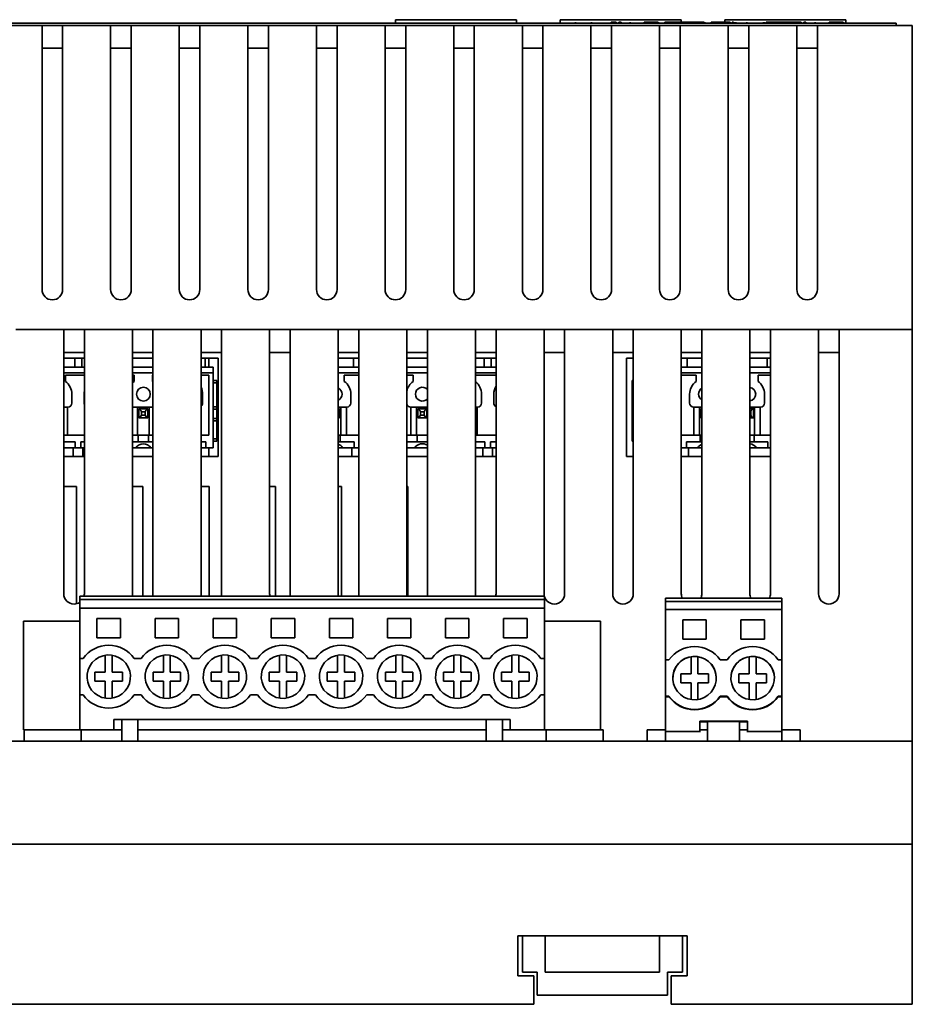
# Paper-space layout 'Blatt1' of a CAD drawing. Header units: millimetres. Extents: x 3 to 412, y 35 to 274.
# Tile 6 of 8: x 68 to 146, y 188 to 274. Entities that reach past the tile are written whole.
import ezdxf

# ---------------------------------------------------------------- set-up
doc = ezdxf.new("R2010")
doc.units = ezdxf.units.MM

psp = doc.layouts.new('Blatt1')

# ---------------------------------------------------------------- linework, layer by layer
at = {"color": 7, "linetype": 'Continuous', "lineweight": 35}
for p, q in [((44.558, 273.928), (144.458, 273.928)), ((100.658, 274.228), (100.658, 273.928)), ((100.658, 274.228), (111.258, 274.228)), ((111.258, 274.228), (111.258, 273.928)), ((115.058, 274.228), (115.058, 273.928)), ((115.058, 274.228), (125.658, 274.228)), ((116.413, 274.006), (116.413, 273.928)), ((117.798, 273.998), (117.798, 273.928)), ((119.523, 273.998), (119.523, 273.928)), ((119.523, 273.998), (119.955, 273.998)), ((119.955, 273.998), (119.955, 273.928)), ((120.208, 274.006), (120.208, 273.928)), ((120.385, 273.998), (120.385, 273.928)), ((121.199, 273.998), (121.199, 273.928)), ((122.407, 273.998), (122.407, 273.928)), ((122.407, 273.998), (123.357, 273.998)), ((123.357, 273.998), (123.357, 273.928)), ((123.357, 273.998), (123.638, 273.998)), ((123.638, 273.998), (123.638, 273.928)), ((123.671, 273.928), (123.671, 274.006)), ((124.232, 273.998), (124.232, 273.928)), ((124.232, 273.998), (125.242, 273.998)), ((125.242, 273.998), (125.242, 273.928)), ((125.242, 273.998), (125.575, 273.998)), ((125.575, 273.998), (125.575, 273.928)), ((125.658, 274.228), (125.658, 273.998)), ((126.254, 273.998), (126.254, 273.928)), ((126.254, 273.998), (126.36, 273.998)), ((126.381, 273.998), (126.381, 273.928)), ((126.381, 273.998), (127.391, 273.998)), ((127.391, 273.998), (127.391, 273.928)), ((127.391, 273.998), (127.658, 273.998)), ((127.658, 273.998), (127.658, 273.928)), ((127.704, 273.928), (127.704, 274.006)), ((128.273, 273.998), (128.273, 273.928)), ((128.273, 273.998), (129.283, 273.998)), ((129.283, 273.998), (129.283, 273.928)), ((129.283, 273.998), (129.739, 273.998)), ((129.458, 274.228), (129.458, 273.998)), ((129.458, 274.228), (140.058, 274.228)), ((129.739, 273.998), (129.813, 273.998)), ((129.739, 273.998), (129.739, 273.928)), ((129.813, 273.998), (129.813, 273.928)), ((129.813, 273.998), (129.939, 273.998)), ((129.939, 273.998), (129.939, 273.928)), ((130.12, 273.998), (130.12, 273.928)), ((130.12, 273.998), (130.226, 273.998)), ((130.295, 274.006), (130.295, 273.928)), ((130.425, 273.998), (130.425, 273.928)), ((131.399, 273.998), (131.399, 273.928)), ((132.843, 273.998), (132.843, 273.928)), ((132.866, 273.998), (132.866, 273.928)), ((132.893, 273.998), (132.893, 273.928)), ((133.067, 273.998), (133.067, 273.928)), ((133.067, 273.998), (135.759, 273.998)), ((135.759, 273.998), (135.759, 273.928)), ((135.759, 273.998), (135.868, 273.998)), ((135.868, 273.998), (135.868, 273.928)), ((135.868, 273.998), (136.018, 273.998)), ((136.018, 273.998), (136.018, 273.928)), ((136.018, 273.998), (136.125, 273.998)), ((136.125, 273.998), (136.125, 273.928)), ((136.375, 274.006), (136.375, 273.928)), ((136.553, 273.998), (136.553, 273.928)), ((137.367, 273.998), (137.367, 273.928)), ((138.574, 273.998), (138.574, 273.928)), ((138.574, 273.998), (139.524, 273.998)), ((139.524, 273.998), (139.524, 273.928)), ((139.524, 273.998), (139.806, 273.998)), ((139.806, 273.998), (139.806, 273.928)), ((139.838, 273.928), (139.838, 274.006)), ((140.058, 274.228), (140.058, 273.928)), ((144.458, 273.928), (144.458, 273.728)), ((65.558, 273.728), (69.758, 273.728)), ((69.758, 273.728), (69.758, 250.628)), ((71.558, 273.728), (69.758, 273.728)), ((71.558, 250.628), (71.558, 273.728)), ((71.558, 273.728), (75.758, 273.728)), ((75.758, 273.728), (75.758, 250.628)), ((77.558, 273.728), (75.758, 273.728)), ((77.558, 250.628), (77.558, 273.728)), ((77.558, 273.728), (81.758, 273.728)), ((81.758, 273.728), (81.758, 250.628)), ((83.558, 273.728), (81.758, 273.728)), ((83.558, 250.628), (83.558, 273.728)), ((83.558, 273.728), (87.758, 273.728)), ((87.758, 273.728), (87.758, 250.628)), ((89.558, 273.728), (87.758, 273.728)), ((89.558, 250.628), (89.558, 273.728)), ((89.558, 273.728), (93.758, 273.728)), ((93.758, 273.728), (93.758, 250.628)), ((95.558, 273.728), (93.758, 273.728)), ((95.558, 250.628), (95.558, 273.728)), ((95.558, 273.728), (99.758, 273.728)), ((99.758, 273.728), (99.758, 250.628)), ((101.558, 273.728), (99.758, 273.728)), ((101.558, 250.628), (101.558, 273.728)), ((101.558, 273.728), (105.758, 273.728)), ((105.758, 273.728), (105.758, 250.628)), ((107.558, 273.728), (105.758, 273.728)), ((107.558, 250.628), (107.558, 273.728)), ((107.558, 273.728), (111.758, 273.728)), ((111.758, 273.728), (111.758, 250.628)), ((113.558, 273.728), (111.758, 273.728)), ((113.558, 250.628), (113.558, 273.728)), ((113.558, 273.728), (117.758, 273.728)), ((117.758, 273.728), (117.758, 250.628)), ((119.558, 273.728), (117.758, 273.728)), ((119.558, 250.628), (119.558, 273.728)), ((119.558, 273.728), (123.758, 273.728)), ((123.758, 273.728), (123.758, 250.628)), ((125.558, 273.728), (123.758, 273.728)), ((125.558, 250.628), (125.558, 273.728)), ((125.558, 273.728), (129.758, 273.728)), ((129.758, 273.728), (129.758, 250.628)), ((131.558, 273.728), (129.758, 273.728)), ((131.558, 250.628), (131.558, 273.728)), ((131.558, 273.728), (135.758, 273.728)), ((135.758, 273.728), (135.758, 250.628)), ((137.558, 273.728), (135.758, 273.728)), ((137.558, 250.628), (137.558, 273.728)), ((137.558, 273.728), (145.858, 273.728)), ((145.858, 273.728), (145.858, 247.128)), ((71.558, 271.728), (69.758, 271.728)), ((77.558, 271.728), (75.758, 271.728)), ((83.558, 271.728), (81.758, 271.728)), ((89.558, 271.728), (87.758, 271.728)), ((95.558, 271.728), (93.758, 271.728)), ((101.558, 271.728), (99.758, 271.728)), ((107.558, 271.728), (105.758, 271.728)), ((113.558, 271.728), (111.758, 271.728)), ((119.558, 271.728), (117.758, 271.728)), ((125.558, 271.728), (123.758, 271.728)), ((131.558, 271.728), (129.758, 271.728)), ((137.558, 271.728), (135.758, 271.728)), ((67.458, 247.128), (71.658, 247.128)), ((71.658, 247.128), (71.658, 224.028)), ((73.458, 247.128), (71.658, 247.128)), ((73.458, 224.028), (73.458, 247.128)), ((73.458, 247.128), (77.658, 247.128)), ((77.658, 247.128), (77.658, 224.028)), ((79.458, 247.128), (77.658, 247.128)), ((79.458, 224.028), (79.458, 247.128)), ((79.458, 247.128), (83.658, 247.128)), ((83.658, 247.128), (83.658, 224.028)), ((85.458, 247.128), (83.658, 247.128)), ((85.458, 224.028), (85.458, 247.128)), ((85.458, 247.128), (89.658, 247.128)), ((89.658, 247.128), (89.658, 224.028)), ((91.458, 247.128), (89.658, 247.128)), ((91.458, 224.028), (91.458, 247.128)), ((91.458, 247.128), (95.658, 247.128)), ((95.658, 247.128), (95.658, 224.028)), ((97.458, 247.128), (95.658, 247.128)), ((97.458, 224.028), (97.458, 247.128)), ((97.458, 247.128), (101.658, 247.128)), ((101.658, 247.128), (101.658, 224.028)), ((103.458, 247.128), (101.658, 247.128)), ((103.458, 224.028), (103.458, 247.128)), ((103.458, 247.128), (107.658, 247.128)), ((107.658, 247.128), (107.658, 224.028)), ((109.458, 247.128), (107.658, 247.128)), ((109.458, 224.028), (109.458, 247.128)), ((109.458, 247.128), (113.658, 247.128)), ((113.658, 247.128), (113.658, 224.028)), ((115.458, 247.128), (113.658, 247.128)), ((115.458, 224.028), (115.458, 247.128)), ((115.458, 247.128), (119.658, 247.128)), ((119.658, 247.128), (119.658, 224.028)), ((121.458, 247.128), (119.658, 247.128)), ((121.458, 224.028), (121.458, 247.128)), ((121.458, 247.128), (125.658, 247.128)), ((125.658, 247.128), (125.658, 224.028)), ((127.458, 247.128), (125.658, 247.128)), ((127.458, 224.028), (127.458, 247.128)), ((127.458, 247.128), (131.658, 247.128)), ((131.658, 247.128), (131.658, 224.028)), ((133.458, 247.128), (131.658, 247.128)), ((133.458, 224.028), (133.458, 247.128)), ((133.458, 247.128), (137.658, 247.128)), ((137.658, 247.128), (137.658, 224.028)), ((139.458, 247.128), (137.658, 247.128)), ((139.458, 224.028), (139.458, 247.128)), ((139.458, 247.128), (145.858, 247.128)), ((145.858, 247.128), (145.858, 211.128)), ((73.458, 245.128), (71.658, 245.128)), ((71.658, 244.628), (73.458, 244.628)), ((72.613, 244.628), (72.613, 243.853)), ((73.223, 244.628), (73.223, 243.853)), ((79.458, 245.128), (77.658, 245.128)), ((77.658, 244.628), (79.458, 244.628)), ((85.458, 245.128), (83.658, 245.128)), ((83.658, 244.628), (85.158, 244.628)), ((84.028, 244.628), (84.028, 243.853)), ((84.333, 244.628), (84.333, 243.853)), ((85.158, 244.628), (85.158, 236.028)), ((91.458, 245.128), (89.658, 245.128)), ((97.458, 245.128), (95.658, 245.128)), ((95.658, 244.628), (97.458, 244.628)), ((97.003, 244.628), (97.003, 243.853)), ((103.458, 245.128), (101.658, 245.128)), ((101.658, 244.628), (103.458, 244.628)), ((109.458, 245.128), (107.658, 245.128)), ((107.658, 244.628), (109.458, 244.628)), ((108.433, 244.628), (108.433, 243.853)), ((109.043, 244.628), (109.043, 243.853)), ((115.458, 245.128), (113.658, 245.128)), ((121.458, 245.128), (119.658, 245.128)), ((120.858, 236.028), (120.858, 244.628)), ((120.858, 244.628), (121.458, 244.628)), ((127.458, 245.128), (125.658, 245.128)), ((125.658, 244.628), (127.458, 244.628)), ((126.173, 244.628), (126.173, 243.853)), ((133.458, 245.128), (131.658, 245.128)), ((131.658, 244.628), (133.458, 244.628)), ((133.168, 244.628), (133.168, 243.853)), ((139.458, 245.128), (137.658, 245.128)), ((71.658, 243.853), (73.458, 243.853)), ((77.658, 243.853), (79.458, 243.853)), ((83.658, 243.853), (84.728, 243.853)), ((84.728, 243.353), (84.728, 243.853)), ((95.658, 243.853), (97.458, 243.853)), ((101.658, 243.853), (103.458, 243.853)), ((107.658, 243.853), (109.458, 243.853)), ((125.658, 243.853), (127.458, 243.853)), ((131.658, 243.853), (133.458, 243.853)), ((71.798, 243.153), (73.458, 243.153)), ((71.798, 243.153), (71.798, 242.595)), ((77.658, 243.153), (77.818, 243.153)), ((77.818, 242.595), (77.818, 243.153)), ((79.418, 243.153), (79.458, 243.153)), ((79.418, 243.153), (79.418, 242.595)), ((83.658, 243.153), (84.333, 243.153)), ((84.333, 237.903), (84.333, 243.153)), ((84.728, 236.803), (84.728, 243.353)), ((96.188, 243.153), (97.458, 243.153)), ((96.188, 243.153), (96.188, 242.595)), ((101.658, 243.153), (102.208, 243.153)), ((102.208, 242.595), (102.208, 243.153)), ((107.658, 243.153), (109.458, 243.153)), ((125.658, 243.153), (126.958, 243.153)), ((126.958, 242.595), (126.958, 243.153)), ((132.368, 243.153), (133.458, 243.153)), ((132.368, 243.153), (132.368, 242.595)), ((79.418, 242.595), (79.458, 242.565)), ((84.728, 242.663), (85.028, 242.663)), ((84.728, 242.463), (85.028, 242.463)), ((85.028, 242.463), (85.028, 242.663)), ((85.028, 242.463), (85.028, 240.363)), ((121.458, 242.663), (121.348, 242.663)), ((121.348, 242.463), (121.348, 242.663)), ((121.348, 242.463), (121.348, 240.363)), ((72.368, 241.483), (72.368, 240.703)), ((73.438, 240.703), (73.438, 241.483)), ((83.798, 241.483), (83.798, 240.703)), ((96.758, 241.483), (96.758, 240.703)), ((108.188, 241.483), (108.188, 240.703)), ((109.258, 240.703), (109.258, 241.483)), ((126.388, 240.703), (126.388, 241.483)), ((132.938, 241.483), (132.938, 240.703)), ((72.018, 240.353), (71.658, 240.353)), ((71.998, 240.353), (71.998, 237.903)), ((79.458, 240.353), (77.658, 240.353)), ((78.118, 240.353), (78.118, 237.903)), ((79.118, 237.903), (79.118, 240.353)), ((84.728, 240.363), (85.028, 240.363)), ((85.028, 240.163), (85.028, 240.363)), ((96.408, 240.353), (95.658, 240.353)), ((95.888, 237.903), (95.888, 240.353)), ((96.388, 240.353), (96.388, 237.903)), ((103.458, 240.353), (101.988, 240.353)), ((102.008, 237.903), (102.008, 240.353)), ((102.508, 240.353), (102.508, 237.903)), ((107.838, 240.353), (107.658, 240.353)), ((107.818, 240.353), (107.818, 237.903)), ((121.458, 240.363), (121.348, 240.363)), ((121.348, 240.163), (121.348, 240.363)), ((127.458, 240.353), (126.738, 240.353)), ((126.758, 237.903), (126.758, 240.353)), ((127.258, 240.353), (127.258, 237.903)), ((132.588, 240.353), (131.658, 240.353)), ((132.068, 237.903), (132.068, 240.353)), ((132.568, 240.353), (132.568, 237.903)), ((78.218, 240.196), (78.218, 240.198)), ((78.218, 240.198), (79.008, 240.198)), ((78.218, 239.409), (78.218, 240.196)), ((78.218, 239.408), (78.218, 239.409)), ((78.218, 239.408), (79.008, 239.408)), ((78.452, 239.948), (78.774, 239.948)), ((78.452, 239.658), (78.452, 239.948)), ((78.452, 239.658), (78.774, 239.658)), ((78.774, 239.948), (78.774, 239.658)), ((79.008, 240.196), (79.008, 240.198)), ((79.008, 239.409), (79.008, 240.196)), ((79.008, 239.408), (79.008, 239.409)), ((84.728, 240.163), (85.028, 240.163)), ((84.728, 239.363), (85.028, 239.363)), ((85.028, 240.163), (85.028, 239.363)), ((85.028, 239.163), (85.028, 239.363)), ((95.658, 240.198), (95.778, 240.198)), ((95.658, 239.408), (95.778, 239.408)), ((95.778, 240.196), (95.778, 240.198)), ((95.778, 239.409), (95.778, 240.196)), ((95.778, 239.408), (95.778, 239.409)), ((102.608, 240.196), (102.608, 240.198)), ((102.608, 240.198), (103.398, 240.198)), ((102.608, 239.409), (102.608, 240.196)), ((102.608, 239.408), (102.608, 239.409)), ((102.608, 239.408), (103.398, 239.408)), ((102.842, 239.658), (102.842, 239.948)), ((102.842, 239.948), (103.164, 239.948)), ((102.842, 239.658), (103.164, 239.658)), ((103.164, 239.948), (103.164, 239.658)), ((103.398, 240.196), (103.398, 240.198)), ((103.398, 239.409), (103.398, 240.196)), ((103.398, 239.408), (103.398, 239.409)), ((121.348, 240.163), (121.348, 239.363)), ((121.348, 239.163), (121.348, 239.363)), ((127.358, 240.196), (127.358, 240.198)), ((127.358, 240.198), (127.458, 240.198)), ((127.358, 239.409), (127.358, 240.196)), ((127.358, 239.408), (127.358, 239.409)), ((127.358, 239.408), (127.458, 239.408)), ((131.658, 240.198), (131.958, 240.198)), ((131.658, 239.948), (131.724, 239.948)), ((131.658, 239.658), (131.724, 239.658)), ((131.658, 239.408), (131.958, 239.408)), ((131.724, 239.948), (131.724, 239.658)), ((131.958, 240.196), (131.958, 240.198)), ((131.958, 239.409), (131.958, 240.196)), ((131.958, 239.408), (131.958, 239.409)), ((84.728, 239.163), (85.028, 239.163)), ((85.028, 239.163), (85.028, 237.563)), ((121.458, 239.163), (121.348, 239.163)), ((121.348, 239.163), (121.348, 237.563)), ((71.658, 237.903), (73.458, 237.903)), ((77.658, 237.903), (78.168, 237.903)), ((78.168, 237.903), (78.168, 237.313)), ((79.068, 237.903), (78.168, 237.903)), ((79.068, 237.313), (79.068, 237.903)), ((79.068, 237.903), (79.458, 237.903)), ((83.658, 237.903), (84.333, 237.903)), ((95.838, 237.903), (95.658, 237.903)), ((95.838, 237.313), (95.838, 237.903)), ((95.838, 237.903), (97.458, 237.903)), ((101.658, 237.903), (102.558, 237.903)), ((102.558, 237.903), (102.558, 237.313)), ((103.458, 237.903), (102.558, 237.903)), ((107.658, 237.903), (109.458, 237.903)), ((125.658, 237.903), (127.308, 237.903)), ((127.308, 237.903), (127.308, 237.313)), ((127.458, 237.903), (127.308, 237.903)), ((132.018, 237.903), (131.658, 237.903)), ((132.018, 237.313), (132.018, 237.903)), ((132.018, 237.903), (133.458, 237.903)), ((72.648, 237.313), (71.658, 237.313)), ((71.658, 236.803), (72.648, 236.803)), ((72.471, 236.803), (72.471, 236.028)), ((72.648, 236.803), (72.648, 237.313)), ((72.648, 236.803), (73.148, 236.803)), ((73.148, 236.803), (73.148, 237.313)), ((73.458, 237.313), (73.148, 237.313)), ((73.148, 236.803), (73.458, 236.803)), ((73.336, 236.028), (73.336, 236.803)), ((78.168, 237.313), (77.658, 237.313)), ((77.658, 236.803), (77.961, 236.803)), ((79.276, 236.803), (77.961, 236.803)), ((79.068, 237.313), (78.168, 237.313)), ((79.458, 237.313), (79.068, 237.313)), ((79.276, 236.803), (79.458, 236.803)), ((84.078, 237.313), (83.658, 237.313)), ((83.658, 236.803), (84.078, 236.803)), ((84.078, 236.803), (84.078, 237.313)), ((84.078, 236.803), (84.728, 236.803)), ((84.333, 236.803), (84.333, 236.028)), ((84.728, 237.563), (85.028, 237.563)), ((84.728, 237.363), (85.028, 237.363)), ((85.028, 237.363), (85.028, 237.563)), ((95.838, 237.313), (95.658, 237.313)), ((96.046, 236.803), (95.658, 236.803)), ((97.038, 237.313), (95.838, 237.313)), ((96.046, 236.803), (97.038, 236.803)), ((96.861, 236.803), (96.861, 236.028)), ((97.038, 236.803), (97.038, 237.313)), ((97.038, 236.803), (97.458, 236.803)), ((102.558, 237.313), (101.658, 237.313)), ((101.658, 236.803), (102.351, 236.803)), ((103.458, 236.803), (102.351, 236.803)), ((103.458, 237.313), (102.558, 237.313)), ((108.468, 237.313), (107.658, 237.313)), ((107.658, 236.803), (108.468, 236.803)), ((108.291, 236.803), (108.291, 236.028)), ((108.468, 236.803), (108.468, 237.313)), ((108.468, 236.803), (108.968, 236.803)), ((108.968, 236.803), (108.968, 237.313)), ((109.458, 237.313), (108.968, 237.313)), ((108.968, 236.803), (109.458, 236.803)), ((109.156, 236.028), (109.156, 236.803)), ((121.348, 237.363), (121.348, 237.563)), ((121.458, 237.363), (121.348, 237.363)), ((125.658, 236.803), (126.098, 236.803)), ((126.098, 236.803), (126.098, 237.313)), ((127.308, 237.313), (126.098, 237.313)), ((126.098, 236.803), (127.101, 236.803)), ((126.286, 236.028), (126.286, 236.803)), ((127.458, 236.803), (127.101, 236.803)), ((127.458, 237.313), (127.308, 237.313)), ((132.018, 237.313), (131.658, 237.313)), ((132.226, 236.803), (131.658, 236.803)), ((133.218, 237.313), (132.018, 237.313)), ((132.226, 236.803), (133.218, 236.803)), ((133.218, 236.803), (133.218, 237.313)), ((133.218, 236.803), (133.458, 236.803)), ((73.458, 236.028), (71.658, 236.028)), ((79.458, 236.028), (77.658, 236.028)), ((85.158, 236.028), (83.658, 236.028)), ((97.458, 236.028), (95.658, 236.028)), ((103.458, 236.028), (101.658, 236.028)), ((109.458, 236.028), (107.658, 236.028)), ((121.458, 236.028), (120.858, 236.028)), ((127.458, 236.028), (125.658, 236.028)), ((133.458, 236.028), (131.658, 236.028)), ((71.658, 233.401), (72.758, 233.401)), ((72.758, 233.401), (72.758, 223.15)), ((77.658, 233.401), (78.558, 233.401)), ((78.558, 233.401), (78.558, 223.828)), ((83.658, 233.401), (84.358, 233.401)), ((84.358, 233.401), (84.358, 223.828)), ((89.658, 233.401), (90.158, 233.401)), ((90.158, 233.401), (90.158, 223.828)), ((95.658, 233.401), (95.958, 233.401)), ((95.958, 233.401), (95.958, 223.828)), ((101.658, 233.401), (101.758, 233.401)), ((101.758, 233.401), (101.758, 223.828)), ((113.688, 223.828), (73.048, 223.828)), ((73.048, 223.529), (73.048, 223.828)), ((113.688, 223.529), (73.048, 223.529)), ((73.048, 222.778), (73.048, 223.529)), ((113.688, 223.828), (113.688, 223.529)), ((113.688, 223.529), (113.688, 222.778)), ((134.438, 223.647), (124.278, 223.647)), ((124.278, 223.348), (124.278, 223.647)), ((134.438, 223.348), (124.278, 223.348)), ((124.278, 222.652), (124.278, 223.348)), ((134.438, 223.647), (134.438, 223.348)), ((134.438, 223.348), (134.438, 222.652)), ((113.688, 222.778), (73.048, 222.778)), ((73.048, 222.778), (73.048, 218.378)), ((113.688, 222.778), (113.688, 218.378)), ((134.438, 222.652), (124.278, 222.652)), ((124.278, 222.652), (124.278, 218.259)), ((134.438, 222.652), (134.438, 218.259)), ((68.148, 221.628), (68.148, 212.128)), ((68.148, 221.628), (73.048, 221.628)), ((76.613, 221.878), (74.563, 221.878)), ((74.563, 221.878), (74.563, 220.178)), ((76.613, 220.178), (76.613, 221.878)), ((81.693, 221.878), (79.643, 221.878)), ((79.643, 221.878), (79.643, 220.178)), ((81.693, 220.178), (81.693, 221.878)), ((86.773, 221.878), (84.723, 221.878)), ((84.723, 221.878), (84.723, 220.178)), ((86.773, 220.178), (86.773, 221.878)), ((91.853, 221.878), (89.803, 221.878)), ((89.803, 221.878), (89.803, 220.178)), ((91.853, 220.178), (91.853, 221.878)), ((96.933, 221.878), (94.883, 221.878)), ((94.883, 221.878), (94.883, 220.178)), ((96.933, 220.178), (96.933, 221.878)), ((102.013, 221.878), (99.963, 221.878)), ((99.963, 221.878), (99.963, 220.178)), ((102.013, 220.178), (102.013, 221.878)), ((107.093, 221.878), (105.043, 221.878)), ((105.043, 221.878), (105.043, 220.178)), ((107.093, 220.178), (107.093, 221.878)), ((112.173, 221.878), (110.123, 221.878)), ((110.123, 221.878), (110.123, 220.178)), ((112.173, 220.178), (112.173, 221.878)), ((113.688, 221.628), (118.588, 221.628)), ((118.588, 221.628), (118.588, 212.128)), ((125.793, 221.752), (125.793, 220.052)), ((127.843, 221.752), (125.793, 221.752)), ((127.843, 221.747), (125.793, 221.747)), ((127.843, 220.052), (127.843, 221.752)), ((132.923, 221.752), (130.873, 221.752)), ((130.873, 221.752), (130.873, 220.052)), ((132.923, 221.747), (130.873, 221.747)), ((132.923, 220.052), (132.923, 221.752)), ((74.563, 220.178), (76.613, 220.178)), ((79.643, 220.178), (81.693, 220.178)), ((84.723, 220.178), (86.773, 220.178)), ((89.803, 220.178), (91.853, 220.178)), ((94.883, 220.178), (96.933, 220.178)), ((99.963, 220.178), (102.013, 220.178)), ((105.043, 220.178), (107.093, 220.178)), ((110.123, 220.178), (112.173, 220.178)), ((125.793, 220.052), (127.843, 220.052)), ((130.873, 220.052), (132.923, 220.052)), ((73.048, 218.378), (73.048, 215.178)), ((73.352, 218.378), (73.048, 218.378)), ((75.288, 218.654), (75.288, 217.166)), ((75.888, 217.166), (75.888, 218.654)), ((78.128, 218.378), (77.825, 218.378)), ((78.432, 218.378), (78.128, 218.378)), ((80.368, 218.654), (80.368, 217.166)), ((80.968, 217.166), (80.968, 218.654)), ((83.208, 218.378), (82.905, 218.378)), ((83.512, 218.378), (83.208, 218.378)), ((85.448, 218.654), (85.448, 217.166)), ((86.048, 217.166), (86.048, 218.654)), ((88.288, 218.378), (87.985, 218.378)), ((88.592, 218.378), (88.288, 218.378)), ((90.528, 218.654), (90.528, 217.166)), ((91.128, 217.166), (91.128, 218.654)), ((93.368, 218.378), (93.065, 218.378)), ((93.672, 218.378), (93.368, 218.378)), ((95.608, 218.654), (95.608, 217.166)), ((96.208, 217.166), (96.208, 218.654)), ((98.448, 218.378), (98.145, 218.378)), ((98.752, 218.378), (98.448, 218.378)), ((100.688, 218.654), (100.688, 217.166)), ((101.288, 217.166), (101.288, 218.654)), ((103.528, 218.378), (103.225, 218.378)), ((103.832, 218.378), (103.528, 218.378)), ((105.768, 218.654), (105.768, 217.166)), ((106.368, 217.166), (106.368, 218.654)), ((108.608, 218.378), (108.305, 218.378)), ((108.912, 218.378), (108.608, 218.378)), ((110.848, 218.654), (110.848, 217.166)), ((111.448, 217.166), (111.448, 218.654)), ((113.688, 218.378), (113.385, 218.378)), ((113.688, 218.378), (113.688, 215.178)), ((124.582, 218.259), (124.278, 218.259)), ((124.278, 218.259), (124.278, 215.059)), ((126.518, 218.518), (126.518, 217.031)), ((127.118, 217.031), (127.118, 218.518)), ((129.662, 218.259), (129.055, 218.259)), ((131.598, 218.518), (131.598, 217.031)), ((132.198, 217.031), (132.198, 218.518)), ((134.438, 218.259), (134.135, 218.259)), ((134.438, 218.259), (134.438, 215.059)), ((75.288, 217.166), (74.383, 217.166)), ((74.383, 217.166), (74.383, 216.389)), ((76.794, 217.166), (75.888, 217.166)), ((76.794, 216.389), (76.794, 217.166)), ((80.368, 217.166), (79.463, 217.166)), ((79.463, 217.166), (79.463, 216.389)), ((81.874, 217.166), (80.968, 217.166)), ((81.874, 216.389), (81.874, 217.166)), ((85.448, 217.166), (84.543, 217.166)), ((84.543, 217.166), (84.543, 216.389)), ((86.954, 217.166), (86.048, 217.166)), ((86.954, 216.389), (86.954, 217.166)), ((90.528, 217.166), (89.623, 217.166)), ((89.623, 217.166), (89.623, 216.389)), ((92.034, 217.166), (91.128, 217.166)), ((92.034, 216.389), (92.034, 217.166)), ((95.608, 217.166), (94.703, 217.166)), ((94.703, 217.166), (94.703, 216.389)), ((97.114, 217.166), (96.208, 217.166)), ((97.114, 216.389), (97.114, 217.166)), ((100.688, 217.166), (99.783, 217.166)), ((99.783, 217.166), (99.783, 216.389)), ((102.194, 217.166), (101.288, 217.166)), ((102.194, 216.389), (102.194, 217.166)), ((105.768, 217.166), (104.863, 217.166)), ((104.863, 217.166), (104.863, 216.389)), ((107.274, 217.166), (106.368, 217.166)), ((107.274, 216.389), (107.274, 217.166)), ((110.848, 217.166), (109.943, 217.166)), ((109.943, 217.166), (109.943, 216.389)), ((112.354, 217.166), (111.448, 217.166)), ((112.354, 216.389), (112.354, 217.166)), ((126.518, 217.031), (125.613, 217.031)), ((125.613, 217.031), (125.613, 216.253)), ((126.518, 217.025), (125.613, 217.025)), ((126.518, 217.031), (126.518, 217.025)), ((128.024, 217.031), (127.118, 217.031)), ((127.118, 217.031), (127.118, 217.025)), ((128.024, 217.025), (127.118, 217.025)), ((128.024, 216.253), (128.024, 217.031)), ((131.598, 217.031), (130.693, 217.031)), ((130.693, 217.031), (130.693, 216.253)), ((131.598, 217.025), (130.693, 217.025)), ((131.598, 217.031), (131.598, 217.025)), ((133.104, 217.031), (132.198, 217.031)), ((132.198, 217.031), (132.198, 217.025)), ((133.104, 217.025), (132.198, 217.025)), ((133.104, 216.253), (133.104, 217.031)), ((74.383, 216.389), (75.288, 216.389)), ((75.288, 216.389), (75.288, 214.901)), ((75.888, 214.901), (75.888, 216.389)), ((75.888, 216.389), (76.794, 216.389)), ((79.463, 216.389), (80.368, 216.389)), ((80.368, 216.389), (80.368, 214.901)), ((80.968, 214.901), (80.968, 216.389)), ((80.968, 216.389), (81.874, 216.389)), ((84.543, 216.389), (85.448, 216.389)), ((85.448, 216.389), (85.448, 214.901)), ((86.048, 214.901), (86.048, 216.389)), ((86.048, 216.389), (86.954, 216.389)), ((89.623, 216.389), (90.528, 216.389)), ((90.528, 216.389), (90.528, 214.901)), ((91.128, 214.901), (91.128, 216.389)), ((91.128, 216.389), (92.034, 216.389)), ((94.703, 216.389), (95.608, 216.389)), ((95.608, 216.389), (95.608, 214.901)), ((96.208, 214.901), (96.208, 216.389)), ((96.208, 216.389), (97.114, 216.389)), ((99.783, 216.389), (100.688, 216.389)), ((100.688, 216.389), (100.688, 214.901)), ((101.288, 214.901), (101.288, 216.389)), ((101.288, 216.389), (102.194, 216.389)), ((104.863, 216.389), (105.768, 216.389)), ((105.768, 216.389), (105.768, 214.901)), ((106.368, 214.901), (106.368, 216.389)), ((106.368, 216.389), (107.274, 216.389)), ((109.943, 216.389), (110.848, 216.389)), ((110.848, 216.389), (110.848, 214.901)), ((111.448, 214.901), (111.448, 216.389)), ((111.448, 216.389), (112.354, 216.389)), ((125.613, 216.253), (126.518, 216.253)), ((126.518, 216.253), (126.518, 214.783)), ((127.118, 214.783), (127.118, 216.253)), ((127.118, 216.253), (128.024, 216.253)), ((130.693, 216.253), (131.598, 216.253)), ((131.598, 216.253), (131.598, 214.783)), ((132.198, 214.783), (132.198, 216.253)), ((132.198, 216.253), (133.104, 216.253)), ((73.352, 215.178), (73.048, 215.178)), ((73.048, 215.178), (73.048, 212.128)), ((78.128, 215.178), (77.825, 215.178)), ((78.432, 215.178), (78.128, 215.178)), ((83.208, 215.178), (82.905, 215.178)), ((83.512, 215.178), (83.208, 215.178)), ((88.288, 215.178), (87.985, 215.178)), ((88.592, 215.178), (88.288, 215.178)), ((93.368, 215.178), (93.065, 215.178)), ((93.672, 215.178), (93.368, 215.178)), ((98.448, 215.178), (98.145, 215.178)), ((98.752, 215.178), (98.448, 215.178)), ((103.528, 215.178), (103.225, 215.178)), ((103.832, 215.178), (103.528, 215.178)), ((108.608, 215.178), (108.305, 215.178)), ((108.912, 215.178), (108.608, 215.178)), ((113.688, 215.178), (113.385, 215.178)), ((113.688, 215.178), (113.688, 212.128)), ((124.582, 215.059), (124.278, 215.059)), ((124.278, 215.025), (124.278, 215.059)), ((124.582, 215.025), (124.278, 215.025)), ((124.278, 215.025), (124.278, 211.975)), ((124.582, 215.025), (124.582, 215.059)), ((129.662, 215.059), (129.055, 215.059)), ((129.055, 215.025), (129.055, 215.059)), ((129.358, 215.025), (129.055, 215.025)), ((129.662, 215.025), (129.358, 215.025)), ((129.662, 215.025), (129.662, 215.059)), ((134.135, 215.025), (134.135, 215.059)), ((134.438, 215.059), (134.135, 215.059)), ((134.438, 215.025), (134.135, 215.025)), ((134.438, 215.025), (134.438, 215.059)), ((134.438, 215.025), (134.438, 211.975)), ((110.688, 213.028), (76.048, 213.028)), ((76.048, 213.028), (76.048, 212.128)), ((76.728, 211.128), (76.728, 213.028)), ((78.128, 213.028), (78.128, 211.128)), ((108.608, 211.128), (108.608, 213.028)), ((110.008, 213.028), (110.008, 211.128)), ((110.688, 212.128), (110.688, 213.028)), ((131.438, 212.875), (127.278, 212.875)), ((127.278, 212.875), (127.278, 211.975)), ((127.958, 212.838), (127.278, 212.838)), ((130.758, 212.859), (127.958, 212.859)), ((127.958, 211.128), (127.958, 212.859)), ((130.758, 212.859), (130.758, 211.128)), ((131.438, 212.838), (130.758, 212.838)), ((131.438, 211.975), (131.438, 212.875)), ((68.148, 212.128), (68.188, 212.128)), ((68.188, 211.128), (68.188, 212.128)), ((68.188, 212.128), (73.048, 212.128)), ((76.048, 212.128), (73.048, 212.128)), ((73.188, 211.128), (73.188, 212.128)), ((76.728, 212.128), (76.048, 212.128)), ((108.608, 212.128), (78.128, 212.128)), ((110.688, 212.128), (110.008, 212.128)), ((113.688, 212.128), (110.688, 212.128)), ((113.828, 212.128), (113.688, 212.128)), ((113.828, 211.128), (113.828, 212.128)), ((118.828, 212.128), (113.828, 212.128)), ((118.828, 211.128), (118.828, 212.128)), ((122.678, 211.128), (122.678, 212.128)), ((122.678, 212.128), (124.278, 212.128)), ((127.278, 211.975), (124.278, 211.975)), ((124.278, 211.975), (124.278, 211.939)), ((124.278, 211.128), (124.278, 211.939)), ((127.958, 212.128), (127.278, 212.128)), ((127.278, 211.975), (127.278, 211.939)), ((131.438, 212.128), (130.758, 212.128)), ((134.438, 211.975), (131.438, 211.975)), ((131.438, 211.975), (131.438, 211.939)), ((136.038, 212.128), (134.438, 212.128)), ((134.438, 211.975), (134.438, 211.939)), ((134.438, 211.128), (134.438, 211.939)), ((136.038, 211.128), (136.038, 212.128)), ((2.858, 211.128), (145.858, 211.128)), ((145.858, 211.128), (145.858, 202.128)), ((2.858, 202.128), (145.858, 202.128)), ((145.858, 202.128), (145.858, 188.128)), ((126.158, 194.128), (111.358, 194.128)), ((111.358, 194.128), (111.358, 190.628)), ((111.758, 190.928), (111.758, 194.128)), ((113.758, 190.928), (113.758, 194.128)), ((123.758, 190.928), (123.758, 194.128)), ((125.758, 194.128), (125.758, 190.928)), ((126.158, 190.628), (126.158, 194.128)), ((111.358, 190.628), (112.758, 190.628)), ((113.058, 190.928), (111.758, 190.928)), ((112.758, 190.628), (112.758, 188.128)), ((113.058, 188.928), (113.058, 190.928)), ((113.758, 190.928), (123.758, 190.928)), ((125.758, 190.928), (124.458, 190.928)), ((124.458, 190.928), (124.458, 188.928)), ((124.758, 188.128), (124.758, 190.628)), ((124.758, 190.628), (126.158, 190.628)), ((124.458, 188.928), (113.058, 188.928)), ((35.958, 188.128), (112.758, 188.128)), ((124.758, 188.128), (145.858, 188.128))]:
    psp.add_line(p, q, dxfattribs=at)
at = {"color": 8, "linetype": 'Continuous', "lineweight": 35}
for p, q in [((71.658, 243.353), (73.458, 243.353)), ((77.658, 243.353), (79.458, 243.353)), ((83.658, 243.353), (84.728, 243.353)), ((95.658, 243.353), (97.458, 243.353)), ((101.658, 243.353), (103.458, 243.353)), ((107.658, 243.353), (109.458, 243.353)), ((125.658, 243.353), (127.458, 243.353)), ((131.658, 243.353), (133.458, 243.353)), ((121.458, 242.463), (121.348, 242.463)), ((121.458, 240.163), (121.348, 240.163)), ((121.458, 239.363), (121.348, 239.363)), ((121.458, 237.563), (121.348, 237.563)), ((128.316, 217.829), (128.316, 217.812)), ((133.396, 217.829), (133.396, 217.812))]:
    psp.add_line(p, q, dxfattribs=at)
at = {"color": 7, "linetype": 'Continuous', "lineweight": 35, "flags": 128}
for points in [[(77.658, 242.46), (77.693, 242.492), (77.818, 242.595)], [(73.438, 241.483), (73.448, 241.644), (73.458, 241.716)], [(73.458, 240.586), (73.445, 240.634), (73.438, 240.703)]]:
    psp.add_lwpolyline(points, dxfattribs=at)
at = {"color": 7, "linetype": 'Continuous', "lineweight": 35}
psp.add_circle((78.618, 241.483), 0.6, dxfattribs=at)
for centre, radius, start, end in [((70.658, 250.628), 0.9, 180, 270), ((70.658, 250.628), 0.9, 270, 0), ((76.658, 250.628), 0.9, 180, 270), ((76.658, 250.628), 0.9, 270, 0), ((82.658, 250.628), 0.9, 180, 270), ((82.658, 250.628), 0.9, 270, 0), ((88.658, 250.628), 0.9, 180, 270), ((88.658, 250.628), 0.9, 270, 0), ((94.658, 250.628), 0.9, 180, 270), ((94.658, 250.628), 0.9, 270, 0), ((100.658, 250.628), 0.9, 180, 270), ((100.658, 250.628), 0.9, 270, 0), ((106.658, 250.628), 0.9, 180, 270), ((106.658, 250.628), 0.9, 270, 0), ((112.658, 250.628), 0.9, 180, 270), ((112.658, 250.628), 0.9, 270, 0), ((118.658, 250.628), 0.9, 180, 270), ((118.658, 250.628), 0.9, 270, 0), ((124.658, 250.628), 0.9, 180, 270), ((124.658, 250.628), 0.9, 270, 0), ((130.658, 250.628), 0.9, 180, 270), ((130.658, 250.628), 0.9, 270, 0), ((136.658, 250.628), 0.9, 180, 270), ((136.658, 250.628), 0.9, 270, 0), ((70.998, 241.483), 1.37, 0, 54.27175), ((82.428, 241.483), 1.37, 0, 26.12829), ((95.388, 241.483), 0.6, 296.74368, 63.25632), ((95.388, 241.483), 1.37, 0, 54.27175), ((103.008, 241.483), 1.37, 125.72825, 170.19783), ((103.008, 241.483), 0.6, 41.40962, 180), ((106.818, 241.483), 1.37, 0, 52.1832), ((110.628, 241.483), 1.37, 148.65104, 180), ((127.758, 241.483), 1.37, 125.72825, 180), ((127.758, 241.483), 0.6, 120, 180), ((131.568, 241.483), 0.6, 278.62693, 81.37307), ((131.568, 241.483), 1.37, 0, 54.27175), ((103.008, 241.483), 0.6, 180, 318.59038), ((127.758, 241.483), 0.6, 180, 240), ((72.018, 240.703), 0.35, 270, 0), ((83.448, 240.703), 0.35, 306.8699, 0), ((96.408, 240.703), 0.35, 270, 0), ((101.988, 240.703), 0.35, 199.46295, 270), ((107.838, 240.703), 0.35, 270, 0), ((109.608, 240.703), 0.35, 180, 244.62307), ((126.738, 240.703), 0.35, 180, 270), ((132.588, 240.703), 0.35, 270, 0), ((78.618, 236.347), 0.8, 34.71266, 145.28734), ((95.388, 236.347), 0.8, 34.71266, 70.27537), ((103.008, 236.347), 0.8, 55.77113, 145.28734), ((127.758, 236.347), 0.8, 112.02431, 145.28734), ((131.568, 236.347), 0.8, 34.71266, 83.54055), ((72.558, 224.028), 0.9, 180, 270), ((72.558, 224.028), 0.9, 347.15887, 0), ((78.558, 224.028), 0.9, 180, 194.45182), ((78.558, 224.028), 0.9, 347.15887, 0), ((84.558, 224.028), 0.9, 180, 192.84113), ((84.558, 224.028), 0.9, 347.15887, 0), ((90.558, 224.028), 0.9, 180, 192.84113), ((90.558, 224.028), 0.9, 347.15887, 0), ((96.558, 224.028), 0.9, 180, 192.84113), ((96.558, 224.028), 0.9, 347.15887, 0), ((102.558, 224.028), 0.9, 180, 192.84113), ((102.558, 224.028), 0.9, 347.15887, 0), ((108.558, 224.028), 0.9, 180, 192.84113), ((108.558, 224.028), 0.9, 347.15887, 0), ((114.558, 224.028), 0.9, 180, 270), ((114.558, 224.028), 0.9, 270, 0), ((120.558, 224.028), 0.9, 180, 270), ((120.558, 224.028), 0.9, 270, 0), ((126.558, 224.028), 0.9, 180, 205.01858), ((126.558, 224.028), 0.9, 334.98142, 0), ((132.558, 224.028), 0.9, 180, 205.01858), ((132.558, 224.028), 0.9, 334.98142, 0), ((138.558, 224.028), 0.9, 180, 270), ((138.558, 224.028), 0.9, 270, 0), ((72.558, 224.028), 0.9, 270, 302.98673), ((75.588, 216.778), 2.75, 35.57853, 144.42147), ((80.668, 216.778), 2.75, 35.57853, 144.42147), ((85.748, 216.778), 2.75, 35.57853, 144.42147), ((90.828, 216.778), 2.75, 35.57853, 144.42147), ((95.908, 216.778), 2.75, 35.57853, 144.42147), ((100.988, 216.778), 2.75, 35.57853, 144.42147), ((106.068, 216.778), 2.75, 35.57853, 144.42147), ((111.148, 216.778), 2.75, 35.57853, 144.42147), ((126.818, 216.659), 2.75, 35.58017, 144.41983), ((131.898, 216.659), 2.75, 35.58017, 144.41983), ((75.588, 216.778), 1.9, 38, 218), ((75.588, 216.778), 1.9, 218, 38), ((80.668, 216.778), 1.9, 38, 218), ((80.668, 216.778), 1.9, 218, 38), ((85.748, 216.778), 1.9, 38, 218), ((85.748, 216.778), 1.9, 218, 38), ((90.828, 216.778), 1.9, 38, 218), ((90.828, 216.778), 1.9, 218, 38), ((95.908, 216.778), 1.9, 38, 218), ((95.908, 216.778), 1.9, 218, 38), ((100.988, 216.778), 1.9, 38, 218), ((100.988, 216.778), 1.9, 218, 38), ((106.068, 216.778), 1.9, 38, 218), ((106.068, 216.778), 1.9, 218, 38), ((111.148, 216.778), 1.9, 38, 218), ((111.148, 216.778), 1.9, 218, 38), ((126.818, 216.659), 1.9, 37.99911, 217.99877), ((126.818, 216.642), 1.9, 99.08416, 141.99866), ((126.818, 216.636), 1.9, 80.91563, 99.08439), ((126.818, 216.642), 1.9, 0.00078, 80.91666), ((131.898, 216.659), 1.9, 37.99911, 217.99877), ((131.898, 216.642), 1.9, 99.08416, 141.99866), ((131.898, 216.636), 1.9, 80.91563, 99.08439), ((131.898, 216.642), 1.9, 0.00078, 80.91666), ((126.818, 216.642), 1.9, 141.99875, 179.99991), ((126.818, 216.659), 1.9, 217.99911, 37.99877), ((131.898, 216.642), 1.9, 141.99875, 179.99991), ((131.898, 216.659), 1.9, 217.99911, 37.99877), ((75.588, 216.778), 2.75, 215.57853, 324.42147), ((80.668, 216.778), 2.75, 215.57853, 324.42147), ((85.748, 216.778), 2.75, 215.57853, 324.42147), ((90.828, 216.778), 2.75, 215.57853, 324.42147), ((95.908, 216.778), 2.75, 215.57853, 324.42147), ((100.988, 216.778), 2.75, 215.57853, 324.42147), ((106.068, 216.778), 2.75, 215.57853, 324.42147), ((111.148, 216.778), 2.75, 215.57853, 324.42147), ((126.818, 216.66), 2.75, 215.58017, 324.41983), ((126.818, 216.625), 2.75, 215.58017, 324.41983), ((131.898, 216.66), 2.75, 215.58017, 324.41983), ((131.898, 216.625), 2.75, 215.58017, 324.41983)]:
    psp.add_arc(centre, radius, start, end, dxfattribs=at)
for centre, start_param, end_param in [((78.198, 237.653), 5.836232, 6.248942), ((78.198, 241.953), 3.175836, 3.588546), ((79.028, 237.653), 0.034243, 0.446953), ((79.028, 241.953), 2.694639, 3.10735), ((95.798, 237.653), 0.034243, 0.240791), ((95.798, 241.953), 2.900802, 3.10735), ((102.588, 237.653), 5.836232, 6.248942), ((102.588, 241.953), 3.175836, 3.588546), ((103.418, 237.653), 0.034243, 0.446953), ((103.418, 241.953), 2.694639, 3.10735), ((127.338, 237.653), 6.077302, 6.248942), ((127.338, 241.953), 3.175836, 3.347476), ((131.978, 237.653), 0.034243, 0.446953), ((131.978, 241.953), 2.694639, 3.10735)]:
    psp.add_ellipse(centre, major_axis=(0, 2.545), ratio=0.230868, start_param=start_param, end_param=end_param, dxfattribs=at)
for points, knots in [([(120.209, 273.998), (120.209, 273.998), (120.202, 273.998), (120.225, 273.998), (120.29, 273.998), (120.353, 273.998), (120.385, 273.998)], [0, 0, 0, 0, 0.03306, 0.434153, 0.714246, 1, 1, 1, 1]), ([(125.575, 273.998), (125.699, 273.998), (125.922, 273.998), (126.152, 273.998), (126.254, 273.998)], [0, 0, 0, 0, 0.55914, 1, 1, 1, 1]), ([(136.377, 273.998), (136.377, 273.998), (136.37, 273.998), (136.393, 273.998), (136.457, 273.998), (136.521, 273.998), (136.553, 273.998)], [0, 0, 0, 0, 0.033033, 0.4341615, 0.7142641, 1, 1, 1, 1])]:
    psp.add_open_spline(points, degree=3, knots=knots, dxfattribs=at)

doc.saveas('drawing.dxf')
